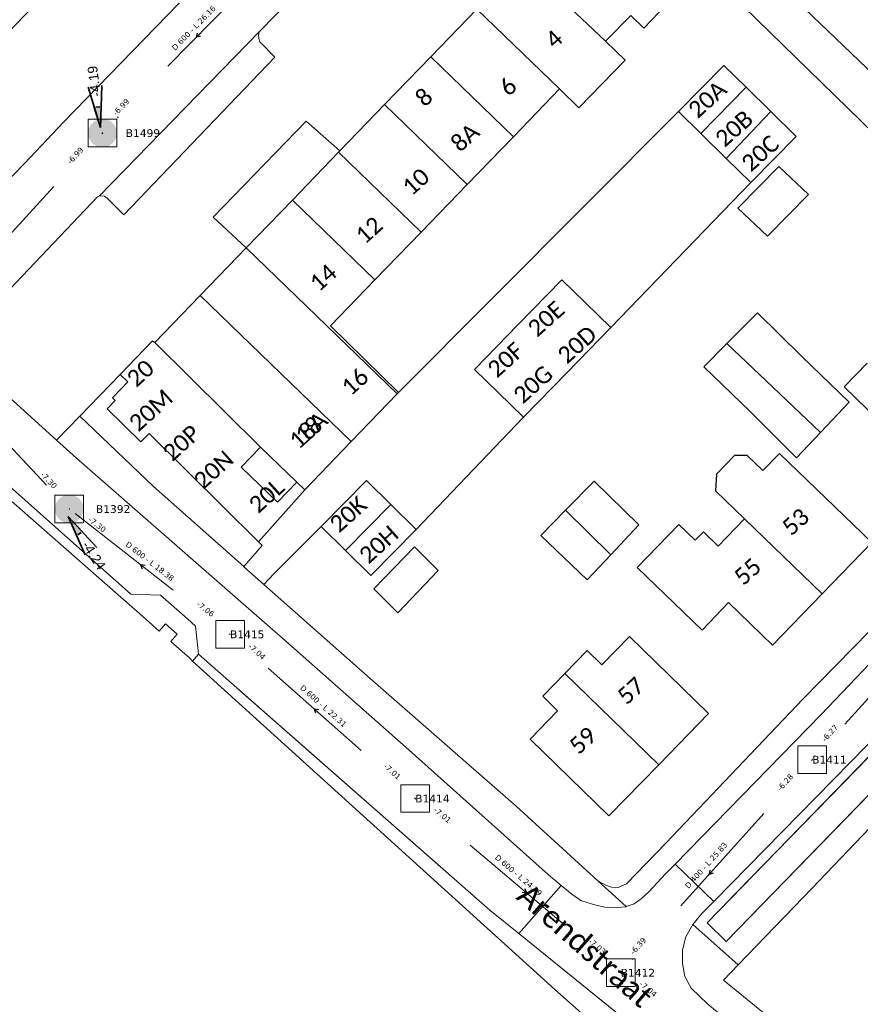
# Model space of a CAD drawing. Header units: metres. Extents: x 113074 to 114313, y 482627 to 483855.
# Tile 52 of 78: x 113691 to 113766, y 483284 to 483373. Entities that reach past the tile are written whole.
import ezdxf
from ezdxf.enums import TextEntityAlignment as Align

# ---------------------------------------------------------------- set-up
doc = ezdxf.new("R2010")
doc.units = ezdxf.units.M
doc.header["$MEASUREMENT"] = 0
doc.linetypes.add('DGN Style 2', pattern=[50.429501, 30.257701, -20.1718])
doc.linetypes.add('DGN Style 6', pattern=[30.473618, 0.016022, -6.408752, 11.215317, -6.408752, 0.016022, -6.408752])
for name, color, linetype, lineweight in [('BGT-Lijnen - BTD Groenvoorziening  bosplantsoen (v)', 94, 'Continuous', 13), ('BGT-Lijnen - BTD Groenvoorziening  gras- en kruidachtigen (v)', 94, 'Continuous', 13), ('BGT-Lijnen - Huisnummer overig (t)', 252, 'Continuous', 13), ('BGT-Lijnen - ORL Straatnaam (t)', 7, 'Continuous', 13), ('BGT-Lijnen - OTD Onverhard (v)', 7, 'Continuous', 13), ('BGT-Lijnen - OTD Open verharding (v)', 7, 'Continuous', 13), ('BGT-Lijnen - PND grondvlak pand (v_mv)', 1, 'Continuous', 13), ('BGT-Lijnen - WGD Parkeervlak (v)', 7, 'Continuous', 13), ('BGT-Lijnen - WGD Rijbaan - Lokale weg (v)', 7, 'Continuous', 13), ('BGT-Lijnen - WGD Rijbaan - Lokale weg verkeersdrempel (v)', 7, 'Continuous', 13), ('BGT-Lijnen - WGD Voetpad (v)', 7, 'Continuous', 13), ('N-INM-INSPECTIEPUT', 1, 'Continuous', 25), ('N-RI-PUTDEKSELHOOGTE-S', 7, 'Continuous', 35), ('Riolering - BOBs', 7, 'Continuous', 13), ('Riolering - Gemengd riool', 7, 'Continuous', 13), ('Riolering - KNOOP_NUMMER', 7, 'Continuous', 13), ('Riolering - KNOOP_RIOOLPUT', 7, 'Continuous', 13), ('Riolering - Leidingtekst', 7, 'Continuous', 13), ('Riolering - Level 63', 7, 'Continuous', 13), ('Riolering - Stroomrichting', 7, 'Continuous', 13)]:
    doc.layers.add(name, color=color, linetype=linetype, lineweight=lineweight)
doc.styles.add('NLCS-ISO', font='arial.ttf')
doc.styles.add('Style-Calibri', font='calibri.ttf')
doc.styles.add('Style-Verdana', font='verdana.ttf')

# ---------------------------------------------------------------- blocks, each defined once
blk = doc.blocks.new('rioput')
at = {"layer": 'Riolering - Level 63', "linetype": 'Continuous', "lineweight": 13}
blk.add_3dface([(-1.293, 1.244), (1.292, 1.244), (1.292, -1.244), (-1.293, -1.244)], dxfattribs=at)
blk = doc.blocks.new('SRI-PUTDEKSELHOOGTE-SO')
at = {"layer": 'N-RI-PUTDEKSELHOOGTE-S'}
blk.add_hatch(color=256, dxfattribs=at).paths.add_polyline_path([(0.712, 0.267), (0.587, 0.483), (0, 0)])
for p, q in [((0, 0), (1.174, 0.967)), ((0, 0), (1.424, 0.533)), ((0, 0), (0.587, 0.483)), ((0.612, 0.44), (0.687, 0.31))]:
    blk.add_line(p, q, dxfattribs=at)
at = {"ltscale": 0.1, "style": 'NLCS-ISO'}
blk.add_attdef('PUTHGT', text='', height=0.35, rotation=30, dxfattribs=at).set_placement((0.975, 0.57), align=Align.MIDDLE_LEFT)

msp = doc.modelspace()

# ---------------------------------------------------------------- hatches: boundary and pattern name
at = {"layer": 'N-INM-INSPECTIEPUT'}
h = msp.add_hatch(color=256, dxfattribs=at)
edge = h.paths.add_edge_path()
edge.add_arc((113698.1, 483362.8), 1.292, 0, 360)
h = msp.add_hatch(color=256, dxfattribs=at)
edge = h.paths.add_edge_path()
edge.add_arc((113695.1, 483328.9), 1.292, 0, 360)

# ---------------------------------------------------------------- linework, layer by layer
at = {"layer": 'BGT-Lijnen - BTD Groenvoorziening  bosplantsoen (v)', "linetype": 'DGN Style 2', "lineweight": 13, "flags": 128}
for points in [[(113733.026, 483292.73), (113706.762, 483315.81), (113706.227, 483315.187)], [(113706.227, 483315.187), (113738.88, 483285.574), (113746.647, 483278.704)], [(113751.279, 483277.989), (113735.645, 483290.615), (113733.026, 483292.73)]]:
    msp.add_lwpolyline(points, dxfattribs=at)
at = {"layer": 'BGT-Lijnen - BTD Groenvoorziening  gras- en kruidachtigen (v)', "linetype": 'DGN Style 2', "lineweight": 13, "flags": 128}
for points in [[(113775.35, 483311.523), (113773.635, 483313.191), (113752.619, 483291.587)], [(113752.619, 483291.587), (113754.334, 483289.919), (113775.35, 483311.523)]]:
    msp.add_lwpolyline(points, dxfattribs=at)
at = {"layer": 'BGT-Lijnen - OTD Onverhard (v)', "linetype": 'Continuous', "lineweight": 13, "flags": 128}
for points in [[(113701.975, 483319.007), (113687.635, 483331.568), (113686.94, 483332.177)], [(113703.777, 483318.54), (113703.198, 483317.884), (113701.975, 483319.007)], [(113704.262, 483316.955), (113704.838, 483317.624), (113703.777, 483318.54)], [(113705.935, 483315.485), (113705.29, 483316.052), (113704.262, 483316.955)], [(113738.88, 483285.574), (113706.227, 483315.187), (113705.935, 483315.485)], [(113759.956, 483266.93), (113746.647, 483278.704), (113738.88, 483285.574)]]:
    msp.add_lwpolyline(points, dxfattribs=at)
at = {"layer": 'BGT-Lijnen - OTD Open verharding (v)', "linetype": 'Continuous', "lineweight": 13, "flags": 128}
for points in [[(113752.063, 483362.753), (113750.04, 483364.739), (113724.788, 483339.411)], [(113756.566, 483358.331), (113754.343, 483360.514), (113752.063, 483362.753)], [(113741.661, 483347.505), (113743.949, 483345.28), (113756.566, 483358.331)], [(113735.565, 483345.502), (113739.529, 483349.578), (113741.661, 483347.505)], [(113731.656, 483341.482), (113733.668, 483343.551), (113735.565, 483345.502)], [(113736.076, 483337.184), (113733.79, 483339.406), (113731.656, 483341.482)], [(113724.788, 483339.411), (113724.678, 483339.298), (113720.532, 483334.981)], [(113724.096, 483329.306), (113726.382, 483327.058), (113736.076, 483337.184)], [(113720.532, 483334.981), (113716.352, 483330.627), (113712.158, 483325.949)], [(113717.825, 483327.32), (113721.899, 483331.465), (113724.096, 483329.306)], [(113712.648, 483322.102), (113713.573, 483323.102), (113717.825, 483327.32)], [(113712.158, 483325.949), (113712.497, 483325.612), (113710.848, 483323.706)], [(113710.848, 483323.706), (113710.845, 483323.703), (113712.648, 483322.102)]]:
    msp.add_lwpolyline(points, dxfattribs=at)
at = {"layer": 'BGT-Lijnen - PND grondvlak pand (v_mv)', "linetype": 'Continuous', "lineweight": 25, "flags": 128}
for points in [[(113686.736, 483368.954), (113692.838, 483375.257), (113674.546, 483392.83)], [(113735.958, 483378.215), (113743.47, 483371.078), (113745.73, 483373.416)], [(113743.47, 483371.078), (113735.958, 483378.215)], [(113731.86, 483373.976), (113727.701, 483369.673), (113735.15, 483362.472)], [(113735.15, 483362.472), (113739.31, 483366.775), (113731.86, 483373.976)], [(113731.86, 483373.976), (113739.31, 483366.775), (113741.069, 483365.074)], [(113745.73, 483373.416), (113746.913, 483372.273), (113748.986, 483374.417)], [(113741.069, 483365.074), (113745.229, 483369.377), (113743.47, 483371.078)], [(113727.701, 483369.673), (113723.541, 483365.37), (113730.99, 483358.169)], [(113730.99, 483358.169), (113735.15, 483362.472), (113727.701, 483369.673)], [(113756.151, 483366.926), (113754.133, 483368.907), (113750.04, 483364.739)], [(113750.04, 483364.739), (113752.063, 483362.753), (113756.151, 483366.926)], [(113758.383, 483364.734), (113756.151, 483366.926), (113752.063, 483362.753)], [(113723.541, 483365.37), (113719.509, 483361.199), (113719.381, 483361.067)], [(113730.99, 483358.169), (113723.541, 483365.37)], [(113752.063, 483362.753), (113754.343, 483360.514), (113758.383, 483364.734)], [(113760.659, 483362.5), (113758.383, 483364.734), (113754.343, 483360.514)], [(113754.343, 483360.514), (113756.566, 483358.331), (113760.659, 483362.5)], [(113719.381, 483361.067), (113715.221, 483356.764), (113722.671, 483349.563)], [(113719.381, 483361.067), (113726.83, 483353.866), (113730.99, 483358.169)], [(113722.671, 483349.563), (113726.83, 483353.866), (113719.381, 483361.067)], [(113761.762, 483357.264), (113759.084, 483359.786), (113755.397, 483356.036)], [(113755.397, 483356.036), (113758.061, 483353.498), (113761.762, 483357.264)], [(113715.221, 483356.764), (113711.043, 483352.442), (113724.678, 483339.298)], [(113718.665, 483345.419), (113722.671, 483349.563), (113715.221, 483356.764)], [(113711.043, 483352.442), (113706.902, 483348.158), (113720.532, 483334.981)], [(113720.532, 483334.981), (113724.678, 483339.298), (113711.043, 483352.442)], [(113739.529, 483349.578), (113735.565, 483345.502), (113733.668, 483343.551)], [(113743.949, 483345.28), (113741.661, 483347.505), (113739.529, 483349.578)], [(113706.902, 483348.158), (113702.808, 483343.923), (113712.359, 483334.486)], [(113716.352, 483330.627), (113720.532, 483334.981), (113706.902, 483348.158)], [(113761.18, 483342.655), (113757.156, 483346.594), (113754.415, 483343.816)], [(113724.678, 483339.298), (113724.788, 483339.411), (113718.665, 483345.419)], [(113740.007, 483341.227), (113743.949, 483345.28)], [(113702.808, 483343.923), (113702.566, 483344.025), (113699.68, 483341.039)], [(113712.359, 483334.486), (113702.808, 483343.923)], [(113733.668, 483343.551), (113731.656, 483341.482), (113733.79, 483339.406)], [(113754.415, 483343.816), (113752.339, 483341.712), (113756.506, 483337.702)], [(113754.415, 483343.816), (113758.563, 483339.881), (113762.86, 483335.805)], [(113762.86, 483335.805), (113758.563, 483339.881), (113754.415, 483343.816)], [(113762.86, 483335.805), (113765.438, 483338.541), (113761.18, 483342.655)], [(113767.05, 483342.048), (113764.997, 483339.935), (113773.323, 483331.844)], [(113699.68, 483341.039), (113700.378, 483340.365), (113698.986, 483338.925)], [(113733.79, 483339.406), (113736.076, 483337.184), (113740.007, 483341.227)], [(113698.986, 483338.925), (113699.237, 483338.681), (113698.505, 483337.924)], [(113698.505, 483337.924), (113701.568, 483334.963), (113702.301, 483335.722)], [(113756.506, 483337.702), (113760.692, 483333.504), (113762.86, 483335.805)], [(113702.301, 483335.722), (113712.158, 483325.949), (113716.352, 483330.627)], [(113713.886, 483329.517), (113710.613, 483332.68), (113712.359, 483334.486)], [(113712.359, 483334.486), (113715.632, 483331.323), (113716.352, 483330.627)], [(113759.146, 483333.92), (113757.642, 483332.362)], [(113763.002, 483321.254), (113767.471, 483325.884), (113759.146, 483333.92)], [(113755.106, 483333.738), (113753.469, 483332.043), (113753.37, 483330.55)], [(113757.642, 483332.362), (113756.23, 483333.726), (113755.106, 483333.738)], [(113716.352, 483330.627), (113715.632, 483331.323), (113713.886, 483329.517)], [(113724.096, 483329.306), (113721.899, 483331.465), (113717.825, 483327.32)], [(113746.473, 483327.472), (113742.449, 483331.411), (113739.864, 483328.791)], [(113753.37, 483330.55), (113755.995, 483328.017), (113763.002, 483321.254)], [(113717.825, 483327.32), (113720.022, 483325.161), (113724.096, 483329.306)], [(113726.382, 483327.058), (113724.096, 483329.306), (113720.022, 483325.161)], [(113739.864, 483328.791), (113737.632, 483326.529), (113741.799, 483322.519)], [(113741.799, 483322.519), (113743.938, 483324.786), (113739.864, 483328.791)], [(113739.864, 483328.791), (113743.938, 483324.786), (113746.473, 483327.472)], [(113755.995, 483328.017), (113753.625, 483325.561), (113752.286, 483326.853)], [(113758.533, 483316.623), (113763.002, 483321.254), (113755.995, 483328.017)], [(113720.022, 483325.161), (113722.308, 483322.913), (113726.382, 483327.058)], [(113750.064, 483327.517), (113746.316, 483323.634), (113752.168, 483317.985)], [(113752.286, 483326.853), (113751.546, 483326.086), (113750.064, 483327.517)], [(113728.372, 483323.364), (113726.237, 483325.48), (113722.582, 483321.7)], [(113722.582, 483321.7), (113724.72, 483319.555), (113728.372, 483323.364)], [(113752.168, 483317.985), (113754.558, 483320.46), (113758.533, 483316.623)], [(113752.747, 483310.461), (113745.621, 483317.402), (113743.135, 483314.85)], [(113743.135, 483314.85), (113741.811, 483316.14), (113739.806, 483314.082)], [(113739.806, 483314.082), (113737.799, 483312.021), (113739.143, 483310.711)], [(113743.766, 483301.241), (113748.256, 483305.851), (113739.806, 483314.082)], [(113739.806, 483314.082), (113748.256, 483305.851), (113752.747, 483310.461)], [(113739.143, 483310.711), (113736.66, 483308.163), (113743.766, 483301.241)]]:
    msp.add_lwpolyline(points, dxfattribs=at)
at = {"layer": 'BGT-Lijnen - WGD Parkeervlak (v)', "linetype": 'Continuous', "lineweight": 13, "flags": 128}
for points in [[(113712.23, 483371.934), (113697.833, 483357.152), (113698.273, 483357.102)], [(113712.157, 483371.616), (113712.23, 483371.934)], [(113712.29, 483371.017), (113712.184, 483371.323), (113712.157, 483371.616)], [(113700.017, 483355.439), (113713.635, 483369.632), (113712.29, 483371.017)], [(113698.273, 483357.102), (113698.513, 483356.942), (113700.017, 483355.439)]]:
    msp.add_lwpolyline(points, dxfattribs=at)
at = {"layer": 'BGT-Lijnen - WGD Rijbaan - Lokale weg (v)', "linetype": 'Continuous', "lineweight": 13, "flags": 128}
for points in [[(113731.4, 483401.692), (113728.884, 483399.103), (113694.569, 483363.782)], [(113712.23, 483371.934), (113715.256, 483375.044), (113725.668, 483385.82)], [(113697.833, 483357.152), (113712.23, 483371.934)], [(113694.569, 483363.782), (113691.052, 483360.055), (113682.813, 483351.597)], [(113688.02, 483346.956), (113697.656, 483357.045), (113697.833, 483357.152)], [(113693.962, 483335.123), (113687.464, 483340.981), (113686.907, 483341.702)], [(113753.223, 483293.522), (113768.638, 483309.243), (113794.871, 483336.41)], [(113787.809, 483336.285), (113772.91, 483320.861), (113762.919, 483310.384)], [(113685.045, 483335.084), (113686.722, 483333.581), (113700.65, 483321.23)], [(113714.629, 483316.98), (113695.759, 483333.502), (113693.962, 483335.123)], [(113700.65, 483321.23), (113703.329, 483321.124), (113705.756, 483318.992)], [(113705.756, 483318.992), (113706.481, 483318.355), (113706.762, 483315.81)], [(113738.309, 483295.917), (113725.749, 483307.17), (113714.629, 483316.98)], [(113706.762, 483315.81), (113733.026, 483292.73), (113735.645, 483290.615)], [(113762.919, 483310.384), (113749.729, 483296.892), (113753.223, 483293.522)], [(113735.645, 483290.615), (113739.463, 483294.969), (113738.309, 483295.917)]]:
    msp.add_lwpolyline(points, dxfattribs=at)
at = {"layer": 'BGT-Lijnen - WGD Rijbaan - Lokale weg verkeersdrempel (v)', "linetype": 'Continuous', "lineweight": 13, "flags": 128}
for points in [[(113753.223, 483293.522), (113749.729, 483296.892), (113748.859, 483296.002)], [(113748.859, 483296.002), (113747.362, 483294.374), (113746.675, 483293.757)], [(113740.427, 483294.177), (113739.463, 483294.969), (113735.645, 483290.615)], [(113742.388, 483293.236), (113741.247, 483293.61), (113740.427, 483294.177)], [(113744.538, 483292.985), (113743.405, 483293.015), (113742.388, 483293.236)], [(113745.322, 483293.061), (113745.279, 483293.047), (113744.538, 483292.985)], [(113746.675, 483293.757), (113746.043, 483293.296), (113745.322, 483293.061)], [(113751.331, 483291.435), (113752.146, 483292.424), (113753.223, 483293.522)], [(113750.706, 483290.337), (113751.331, 483291.435)], [(113735.645, 483290.615), (113751.279, 483277.989), (113754.889, 483282.458)], [(113750.419, 483287.928), (113750.402, 483289.168), (113750.706, 483290.337)], [(113751.18, 483285.713), (113750.601, 483286.762), (113750.419, 483287.928)], [(113754.889, 483282.458), (113752.681, 483284.266), (113751.18, 483285.713)]]:
    msp.add_lwpolyline(points, dxfattribs=at)
at = {"layer": 'BGT-Lijnen - WGD Voetpad (v)', "linetype": 'Continuous', "lineweight": 13, "flags": 128}
for points in [[(113691.052, 483360.055), (113694.569, 483363.782), (113728.884, 483399.103)], [(113699.223, 483381.852), (113692.838, 483375.257), (113686.736, 483368.954)], [(113752.384, 483377.67), (113775.896, 483354.745), (113780.244, 483350.519)], [(113715.256, 483375.044), (113712.23, 483371.934), (113712.157, 483371.616)], [(113792.531, 483343.782), (113776.82, 483359.274), (113760.012, 483375.386)], [(113727.701, 483369.673), (113731.86, 483373.976), (113731.974, 483374.094)], [(113712.157, 483371.616), (113712.184, 483371.323), (113712.29, 483371.017)], [(113712.29, 483371.017), (113713.635, 483369.632), (113700.017, 483355.439)], [(113719.509, 483361.199), (113723.541, 483365.37), (113727.701, 483369.673)], [(113708.085, 483355.219), (113716.464, 483363.877), (113719.509, 483361.199)], [(113682.068, 483350.882), (113682.813, 483351.597), (113691.052, 483360.055)], [(113697.656, 483357.045), (113688.02, 483346.956), (113687.038, 483345.852)], [(113698.273, 483357.102), (113697.833, 483357.152), (113697.656, 483357.045)], [(113700.017, 483355.439), (113698.513, 483356.942), (113698.273, 483357.102)], [(113706.902, 483348.158), (113711.043, 483352.442), (113708.085, 483355.219)], [(113702.566, 483344.025), (113702.808, 483343.923), (113706.902, 483348.158)], [(113696.047, 483337.281), (113699.68, 483341.039), (113702.566, 483344.025)], [(113687.464, 483340.981), (113693.962, 483335.123), (113696.047, 483337.281)], [(113696.047, 483337.281), (113693.962, 483335.123), (113695.759, 483333.502)], [(113710.848, 483323.706), (113702.685, 483330.94), (113696.047, 483337.281)], [(113794.871, 483336.41), (113768.638, 483309.243), (113753.223, 483293.522)], [(113762.919, 483310.384), (113772.91, 483320.861), (113787.809, 483336.285)], [(113703.329, 483321.124), (113700.65, 483321.23), (113686.722, 483333.581)], [(113695.759, 483333.502), (113714.629, 483316.98), (113725.749, 483307.17)], [(113687.635, 483331.568), (113701.975, 483319.007), (113703.198, 483317.884)], [(113712.648, 483322.102), (113710.845, 483323.703), (113710.848, 483323.706)], [(113771.788, 483322.487), (113761.265, 483311.756), (113748.913, 483298.779)], [(113722.224, 483313.625), (113712.648, 483322.102)], [(113706.481, 483318.355), (113705.756, 483318.992), (113703.329, 483321.124)], [(113703.198, 483317.884), (113703.777, 483318.54), (113704.838, 483317.624)], [(113706.227, 483315.187), (113706.762, 483315.81), (113706.481, 483318.355)], [(113704.838, 483317.624), (113704.262, 483316.955), (113705.29, 483316.052)], [(113705.29, 483316.052), (113705.935, 483315.485), (113706.227, 483315.187)], [(113742.779, 483295.376), (113735.399, 483302.103), (113722.224, 483313.625)], [(113752.619, 483291.587), (113773.635, 483313.191), (113775.35, 483311.523)], [(113775.35, 483311.523), (113754.334, 483289.919), (113752.619, 483291.587)], [(113748.859, 483296.002), (113749.729, 483296.892), (113762.919, 483310.384)], [(113762.093, 483294.726), (113777.008, 483310.324), (113777.043, 483310.294)], [(113725.749, 483307.17), (113738.309, 483295.917), (113739.463, 483294.969)], [(113748.913, 483298.779), (113745.363, 483295.112), (113744.617, 483294.786)], [(113746.675, 483293.757), (113747.362, 483294.374), (113748.859, 483296.002)], [(113739.463, 483294.969), (113740.427, 483294.177), (113741.247, 483293.61)], [(113743.541, 483294.943), (113742.779, 483295.376), (113745.322, 483293.061)], [(113745.279, 483293.047), (113745.322, 483293.061), (113742.779, 483295.376)], [(113744.617, 483294.786), (113744.012, 483294.808), (113743.541, 483294.943)], [(113751.331, 483291.435), (113755.43, 483287.815), (113762.093, 483294.726)], [(113741.247, 483293.61), (113742.388, 483293.236), (113743.405, 483293.015)], [(113743.405, 483293.015), (113744.538, 483292.985), (113745.279, 483293.047)], [(113745.322, 483293.061), (113746.043, 483293.296), (113746.675, 483293.757)], [(113753.223, 483293.522), (113752.146, 483292.424), (113751.331, 483291.435)], [(113755.43, 483287.815), (113751.331, 483291.435), (113750.706, 483290.337)], [(113750.706, 483290.337), (113750.402, 483289.168), (113750.419, 483287.928)], [(113750.419, 483287.928), (113750.601, 483286.762), (113751.18, 483285.713)], [(113768.061, 483275.035), (113754.101, 483286.436), (113755.43, 483287.815)], [(113751.18, 483285.713), (113752.681, 483284.266), (113754.889, 483282.458)]]:
    msp.add_lwpolyline(points, dxfattribs=at)
at = {"layer": 'Riolering - Gemengd riool', "color": 94, "linetype": 'DGN Style 6', "lineweight": 13, "flags": 128}
for points in [[(113716.4, 483381.5), (113698.1, 483362.8)], [(113698.1, 483362.8), (113680.88, 483343.95)], [(113680.88, 483343.95), (113695.1, 483328.9)], [(113709.6, 483317.6), (113695.1, 483328.9)], [(113777, 483322.6), (113762.1, 483306.3)], [(113726.3, 483302.8), (113709.6, 483317.6)], [(113762.1, 483306.3), (113744.83, 483287.09)], [(113726.3, 483302.8), (113744.83, 483287.09)], [(113744.83, 483287.09), (113766.32, 483269.35)]]:
    msp.add_lwpolyline(points, dxfattribs=at)
at = {"layer": 'Riolering - KNOOP_RIOOLPUT', "color": 7, "linetype": 'Continuous', "lineweight": 13}
for p in [(113698.1, 483362.8), (113695.1, 483328.9), (113709.6, 483317.6), (113762.1, 483306.3), (113726.3, 483302.8), (113744.83, 483287.09)]:
    msp.add_point(p, dxfattribs=at)
at = {"layer": 'Riolering - Stroomrichting', "color": 30, "linetype": 'Continuous', "lineweight": 25, "flags": 128}
for points in [[(113706.65, 483371.822), (113706.551, 483371.435)], [(113706.936, 483371.543), (113706.551, 483371.435)], [(113701.957, 483323.81), (113701.561, 483323.865)], [(113701.711, 483323.494), (113701.561, 483323.865)], [(113717.594, 483310.783), (113717.202, 483310.863)], [(113717.329, 483310.484), (113717.202, 483310.863)], [(113752.879, 483296.343), (113752.796, 483295.951)], [(113753.177, 483296.075), (113752.796, 483295.951)], [(113735.934, 483294.37), (113736.328, 483294.298)], [(113736.193, 483294.675), (113736.328, 483294.298)]]:
    msp.add_lwpolyline(points, dxfattribs=at)

# ---------------------------------------------------------------- block references
at = {"layer": 'N-INM-INSPECTIEPUT', "xscale": 2.5, "yscale": 2.5, "zscale": 2.5}
for p, rotation, values in [((113697.92, 483363.295), 67.63808195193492, {'PUTHGT': '-4.19'}), ((113694.992, 483328.236), 273.2651707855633, {'PUTHGT': '-4.24'})]:
    msp.add_blockref('SRI-PUTDEKSELHOOGTE-SO', p, dxfattribs=dict(at, rotation=rotation)).add_auto_attribs(values)
at = {"layer": 'Riolering - Level 63', "linetype": 'Continuous', "lineweight": 13}
for p in [(113698.1, 483362.8), (113695.1, 483328.9), (113709.6, 483317.6), (113762.1, 483306.3), (113726.3, 483302.8), (113744.83, 483287.09)]:
    msp.add_blockref('rioput', p, dxfattribs=at)

# ---------------------------------------------------------------- texts
at = {"layer": 'BGT-Lijnen - Huisnummer overig (t)', "linetype": 'Continuous', "lineweight": 13, "style": 'Style-Calibri'}
for s, p in [('4', (113738.808, 483371.284)), ('6', (113734.664, 483367)), ('8', (113727.085, 483366.036)), ('20A', (113752.649, 483365.845)), ('20B', (113755.053, 483363.213)), ('8A', (113730.788, 483362.412)), ('20C', (113757.412, 483360.988)), ('10', (113726.352, 483358.416)), ('12', (113722.133, 483354.053)), ('14', (113717.995, 483349.771)), ('20E', (113738.101, 483346.066)), ('20D', (113740.903, 483343.74)), ('20F', (113734.447, 483342.363)), ('20', (113701.518, 483341.151)), ('16', (113720.86, 483340.379)), ('20G', (113736.929, 483340.15)), ('20M', (113702.46, 483337.817)), ('18A', (113716.659, 483336.01)), ('20P', (113705.222, 483334.87)), ('18', (113716.687, 483336.035)), ('20N', (113708.12, 483332.453)), ('20L', (113712.891, 483330.107)), ('20K', (113720.267, 483328.444)), ('53', (113760.599, 483327.761)), ('20H', (113723.012, 483325.715)), ('55', (113756.271, 483323.276)), ('57', (113745.748, 483312.526)), ('59', (113741.414, 483308.036))]:
    msp.add_text(s, height=1.5, rotation=41.85, dxfattribs=at).set_placement(p, align=Align.MIDDLE_CENTER)
at = {"layer": 'BGT-Lijnen - ORL Straatnaam (t)', "color": 7, "linetype": 'Continuous', "lineweight": 13, "style": 'Style-Calibri'}
msp.add_text('Arendstraat', height=2, rotation=318.52036, dxfattribs=at).set_placement((113741.631, 483289.553), align=Align.MIDDLE_CENTER)
at = {"layer": 'N-INM-INSPECTIEPUT', "style": 'Style-Verdana'}
for rotation, p in [(45.6178, (113699.95, 483364.977)), (47.59337, (113695.828, 483360.609))]:
    msp.add_text('-6.99', height=0.5, rotation=rotation, dxfattribs=at).set_placement(p, align=Align.CENTER)
at = {"layer": 'Riolering - BOBs', "color": 1, "linetype": 'Continuous', "lineweight": 13, "style": 'Style-Verdana'}
for rotation, p in [(313.37905, (113693.081, 483331.328)), (322.07853, (113697.47, 483327.307))]:
    msp.add_text('-7.30', height=0.5, rotation=rotation, dxfattribs=at).set_placement(p, align=Align.CENTER)
at = {"layer": 'Riolering - BOBs', "color": 7, "linetype": 'Continuous', "lineweight": 13, "style": 'Style-Verdana'}
for s, rotation, p in [('-7.06', 322.07853, (113707.239, 483319.693)), ('-7.04', 318.45567, (113711.867, 483315.858)), ('-6.27', 47.57404, (113763.875, 483308.538)), ('-7.01', 318.45567, (113724.068, 483305.045)), ('-6.28', 48.04047, (113759.845, 483304.091)), ('-7.01', 319.71569, (113728.596, 483301.116)), ('-7.03', 319.71569, (113742.554, 483289.282)), ('-6.39', 48.04047, (113746.586, 483289.342)), ('-7.04', 320.4677, (113747.157, 483285.428))]:
    msp.add_text(s, height=0.5, rotation=rotation, dxfattribs=at).set_placement(p, align=Align.CENTER)
at = {"layer": 'Riolering - KNOOP_NUMMER', "color": 7, "linetype": 'Continuous', "lineweight": 13, "style": 'Style-Verdana'}
for s, p in [('B1499', (113700.191, 483362.8)), ('B1392', (113697.503, 483328.9)), ('B1415', (113709.6, 483317.6)), ('B1411', (113762.1, 483306.3)), ('B1414', (113726.3, 483302.8)), ('B1412', (113744.83, 483287.09))]:
    msp.add_text(s, height=0.7, dxfattribs=at).set_placement(p, align=Align.MIDDLE_LEFT)
at = {"layer": 'Riolering - Leidingtekst', "color": 7, "linetype": 'Continuous', "lineweight": 13, "style": 'Style-Verdana'}
for s, rotation, p in [('D 600 - L 26.16', 45.61939, (113706.501, 483372.099)), ('D 600 - L 18.38', 322.07034, (113702.214, 483323.99)), ('D 600 - L 22.31', 318.45175, (113717.854, 483310.953)), ('D 400 - L 25.83', 48.04411, (113752.715, 483296.609)), ('D 600 - L 24.29', 319.70824, (113735.459, 483295.691))]:
    msp.add_text(s, height=0.5, rotation=rotation, dxfattribs=at).set_placement(p, align=Align.CENTER)

doc.saveas('drawing.dxf')
